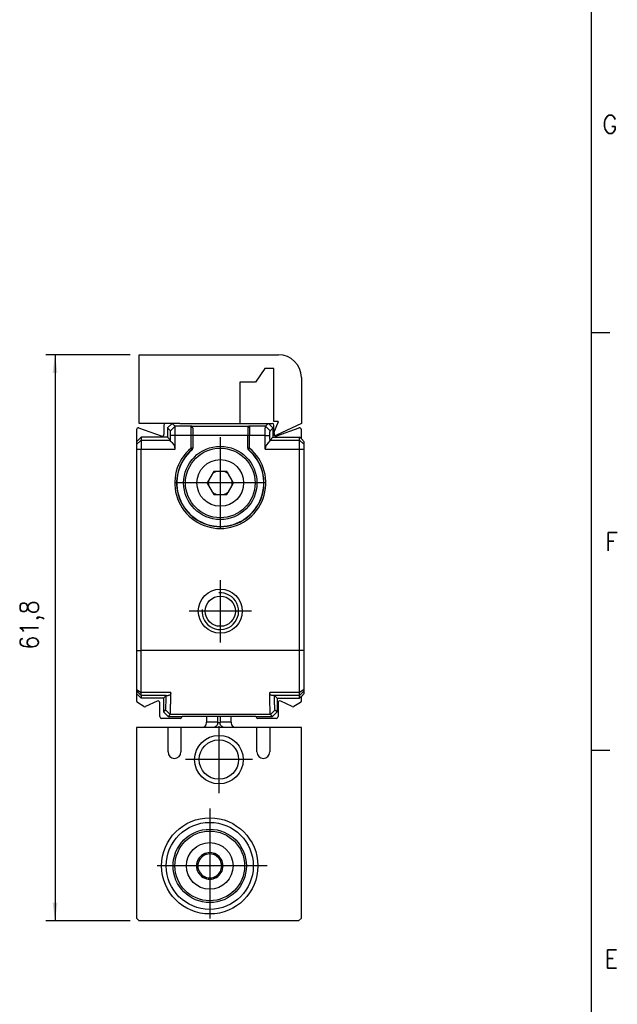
# Model space of a CAD drawing. Header units: millimetres. Extents: x -500 to 1129, y -592 to 328.
# Tile 17 of 23: x 27 to 92, y 113 to 220. Entities that reach past the tile are written whole.
import ezdxf

# ---------------------------------------------------------------- set-up
doc = ezdxf.new("R2010")
doc.units = ezdxf.units.MM
doc.linetypes.add('DOT_CENTER', pattern=[14, 12, -1, 0, -1])
doc.layers.add('1', color=7, linetype='Continuous')
doc.styles.add('CONVERTER_11', font='txt.shx', dxfattribs={"width": 0.9})
doc.dimstyles.new('ME10_DIM_10', dxfattribs={"dimtxt": 2, "dimasz": 2, "dimexe": 1, "dimexo": 1, "dimgap": 1, "dimtad": 1, "dimdsep": 46, "dimtxsty": 'CONVERTER_11', "dimsah": 1, "dimcen": 0.09, "dimclrd": 2, "dimclre": 2, "dimclrt": 2, "dimadec": 0, "dimazin": 0, "dimtfac": 1, "dimtdec": 4, "dimtix": 1, "dimtmove": 0, "dimatfit": 3, "dimfxl": 1, "dimtolj": 1, "dimtzin": 0, "dimarcsym": 0})

# ---------------------------------------------------------------- blocks, each defined once
blk = doc.blocks.new('SOPORTE_INTERMEDIO_S__17', base_point=(40.05, 174.94))
at = {"color": 7, "linetype": 'Continuous'}
for p, q in [((40.05, 176.25), (40.05, 183.75)), ((40.05, 183.75), (55.25, 183.75)), ((53.75, 182.25), (52.75, 180.75)), ((54.75, 182.25), (53.75, 182.25)), ((54.75, 176.45), (54.75, 182.25)), ((51.05, 180.75), (51.05, 176.25)), ((52.75, 180.75), (51.05, 180.75)), ((57.75, 181.25), (57.75, 176.25)), ((55.22, 176.45), (54.75, 176.45)), ((54.76, 175.21), (55.25, 176.45)), ((55.22, 176.45), (55.25, 176.45)), ((42.95, 176.25), (40.05, 176.25)), ((43.65, 176.25), (42.95, 176.25)), ((44.5, 176.25), (43.65, 176.25)), ((44.5, 176.25), (51.05, 176.25)), ((57.75, 176.25), (55.04, 174.96))]:
    blk.add_line(p, q, dxfattribs=at)
for centre, radius, start, end in [((55.25, 181.25), 2.5, 360, 90), ((54.95, 175.14), 0.2, 158.6115, 295.5073)]:
    blk.add_arc(centre, radius, start, end, dxfattribs=at)
blk = doc.blocks.new('REGLA_S-770__18', base_point=(39.75, 144.05))
at = {"color": 7, "linetype": 'Continuous'}
for p, q in [((39.75, 175.56), (39.75, 174.25)), ((42.48, 174.85), (40.02, 175.74)), ((42.75, 176.05), (42.75, 175.04)), ((43.65, 176.25), (42.95, 176.25)), ((43.15, 175.75), (43.65, 176.25)), ((43.15, 175.75), (43.15, 174.75)), ((44.5, 176.25), (43.65, 176.25)), ((44.5, 176.25), (51.05, 176.25)), ((45.9, 175.73), (45.9, 174.95)), ((51.05, 176.25), (53, 176.25)), ((51.9, 175.73), (51.9, 174.95)), ((53, 176.25), (54.15, 176.25)), ((54.15, 176.25), (54.55, 176.25)), ((54.65, 175.75), (54.15, 176.25)), ((54.65, 175.75), (54.65, 174.75)), ((54.75, 175.04), (54.75, 176.05)), ((57.48, 175.74), (55.02, 174.85)), ((57.75, 174.55), (57.75, 175.56)), ((39.75, 174.25), (40.25, 174.75)), ((39.75, 174.25), (39.75, 173.93)), ((43.15, 174.75), (40.25, 174.75)), ((40.25, 174.75), (40.25, 174.43)), ((40.25, 174.43), (40.25, 173.43)), ((43.15, 174.75), (43.47, 174.43)), ((45.9, 174.95), (45.9, 174.93)), ((45.9, 174.93), (45.9, 173.56)), ((51.9, 174.95), (51.9, 174.93)), ((51.91, 173.56), (51.9, 174.93)), ((54.65, 174.75), (54.33, 174.43)), ((54.65, 174.75), (57.55, 174.75)), ((57.75, 174.55), (57.55, 174.75)), ((57.55, 174.43), (57.55, 174.75)), ((57.55, 173.43), (57.55, 174.43)), ((58.05, 174.25), (57.75, 174.55)), ((58.05, 173.93), (58.05, 174.25)), ((39.75, 173.93), (39.75, 173.43)), ((39.75, 173.43), (39.75, 151.47)), ((40.25, 151.47), (40.25, 173.43)), ((45.9, 173.53), (45.9, 173.56)), ((51.91, 173.56), (51.9, 173.53)), ((57.55, 151.47), (57.55, 173.43)), ((58.05, 173.43), (58.05, 173.93)), ((58.05, 151.47), (58.05, 173.43)), ((48.18, 171), (48.04, 170.77)), ((48.45, 171), (48.18, 171)), ((48.5, 171), (48.45, 171)), ((49.3, 171), (48.5, 171)), ((49.35, 171), (49.3, 171)), ((49.62, 171), (49.35, 171)), ((49.76, 170.77), (49.62, 171)), ((47.59, 169.98), (47.46, 169.75)), ((47.62, 170.03), (47.59, 169.98)), ((48.02, 170.72), (47.62, 170.03)), ((48.04, 170.77), (48.02, 170.72)), ((49.78, 170.72), (49.76, 170.77)), ((50.18, 170.03), (49.78, 170.72)), ((50.21, 169.98), (50.18, 170.03)), ((50.34, 169.75), (50.21, 169.98)), ((47.46, 169.75), (47.59, 169.52)), ((47.59, 169.52), (47.62, 169.47)), ((47.62, 169.47), (48.02, 168.78)), ((48.02, 168.78), (48.04, 168.73)), ((48.04, 168.73), (48.18, 168.5)), ((49.62, 168.5), (49.76, 168.73)), ((49.76, 168.73), (49.78, 168.78)), ((49.78, 168.78), (50.18, 169.47)), ((50.18, 169.47), (50.21, 169.52)), ((50.21, 169.52), (50.34, 169.75)), ((48.18, 168.5), (48.45, 168.5)), ((48.45, 168.5), (48.5, 168.5)), ((48.5, 168.5), (49.3, 168.5)), ((49.3, 168.5), (49.35, 168.5)), ((49.35, 168.5), (49.62, 168.5)), ((39.75, 151.47), (39.75, 147.22)), ((40.25, 146.89), (40.25, 151.47)), ((57.55, 146.89), (57.55, 151.47)), ((58.05, 147.22), (58.05, 151.47)), ((39.75, 147.22), (39.75, 147.05)), ((39.75, 147.05), (39.75, 146.75)), ((39.75, 146.75), (39.75, 145.95)), ((40.25, 146.25), (39.75, 146.75)), ((40.25, 146.55), (40.25, 146.89)), ((40.25, 146.55), (40.25, 146.25)), ((42.7, 146.25), (40.25, 146.25)), ((42.7, 146.25), (42.99, 146.54)), ((42.7, 146.25), (42.7, 144.75)), ((55.1, 146.25), (54.81, 146.54)), ((55.1, 146.25), (55.1, 144.75)), ((55.1, 146.25), (57.55, 146.25)), ((57.55, 146.55), (57.55, 146.89)), ((57.55, 146.25), (57.55, 146.55)), ((57.75, 146.45), (57.55, 146.25)), ((58.05, 146.75), (57.75, 146.45)), ((57.75, 145.95), (57.75, 146.45)), ((58.05, 147.05), (58.05, 147.22)), ((58.05, 146.75), (58.05, 147.05)), ((40.57, 145.36), (39.85, 145.78)), ((42.01, 145.94), (40.75, 145.35)), ((42.29, 144.25), (42.29, 145.75)), ((55.21, 145.75), (55.21, 144.25)), ((56.75, 145.35), (55.49, 145.94)), ((57.65, 145.78), (56.93, 145.36)), ((44.52, 144.05), (42.49, 144.05)), ((43.2, 144.25), (42.7, 144.75)), ((43.2, 144.25), (44.72, 144.25)), ((52.78, 144.25), (44.72, 144.25)), ((52.78, 144.25), (54.6, 144.25)), ((55.01, 144.05), (52.98, 144.05)), ((54.6, 144.25), (55.1, 144.75))]:
    blk.add_line(p, q, dxfattribs=at)
at = {"color": 3, "linetype": 'Continuous'}
for p, q in [((43.97, 175.93), (43.47, 175.43)), ((45.7, 175.93), (43.97, 175.93)), ((45.7, 175.95), (52.1, 175.95)), ((45.7, 175.93), (45.7, 175.95)), ((45.7, 175.93), (45.7, 174.93)), ((52.1, 175.95), (52.1, 175.93)), ((53.83, 175.93), (52.1, 175.93)), ((52.1, 175.93), (52.1, 174.93)), ((53.83, 175.93), (54.33, 175.43)), ((39.75, 173.93), (40.25, 174.43)), ((40.25, 174.43), (43.47, 174.43)), ((43.99, 174.93), (43.48, 174.93)), ((45.7, 174.93), (43.99, 174.93)), ((45.7, 174.93), (45.7, 173.56)), ((45.9, 174.95), (51.9, 174.95)), ((53.81, 174.93), (52.1, 174.93)), ((52.1, 173.56), (52.1, 174.93)), ((53.81, 174.93), (54.32, 174.93)), ((54.33, 174.43), (57.55, 174.43)), ((57.55, 174.43), (58.05, 173.93)), ((39.75, 173.43), (40.25, 173.43)), ((40.25, 173.43), (43.99, 173.43)), ((45.85, 173.49), (45.79, 173.45)), ((45.83, 173.41), (45.88, 173.47)), ((45.85, 173.49), (45.84, 173.56)), ((45.85, 173.49), (45.88, 173.47)), ((45.88, 173.47), (45.9, 173.53)), ((51.9, 173.53), (51.92, 173.47)), ((51.95, 173.49), (51.92, 173.47)), ((51.92, 173.47), (51.97, 173.41)), ((51.95, 173.49), (51.96, 173.56)), ((51.95, 173.49), (52.01, 173.45)), ((53.81, 173.43), (57.55, 173.43)), ((57.55, 173.43), (58.05, 173.43)), ((39.75, 151.47), (40.25, 151.47)), ((57.55, 151.47), (40.25, 151.47)), ((58.05, 151.47), (57.55, 151.47)), ((39.75, 147.22), (40.25, 146.89)), ((39.75, 147.05), (40.25, 146.55)), ((43.51, 146.89), (40.25, 146.89)), ((42.99, 146.54), (40.25, 146.55)), ((42.99, 146.54), (43.21, 146.55)), ((57.55, 146.89), (54.29, 146.89)), ((54.81, 146.54), (54.59, 146.55)), ((57.55, 146.55), (54.81, 146.54)), ((58.05, 147.22), (57.55, 146.89)), ((58.05, 147.05), (57.55, 146.55)), ((43.42, 144.47), (42.92, 144.97)), ((54.38, 144.47), (43.42, 144.47)), ((54.38, 144.47), (54.88, 144.97))]:
    blk.add_line(p, q, dxfattribs=at)
at = {"color": 7, "linetype": 'Continuous'}
for centre, radius in [((48.9, 169.75), 4), ((48.9, 169.75), 3.8), ((48.9, 169.75), 2.55), ((48.9, 155.75), 2.4), ((48.9, 155.75), 1.65)]:
    blk.add_circle(centre, radius, dxfattribs=at)
for centre, radius, start, end in [((39.95, 175.56), 0.2, 70, 180), ((42.95, 176.05), 0.2, 90, 180), ((45.69, 175.75), 0.209, 359.6583, 87.4273), ((45.7, 175.74), 0.2, 357.5035, 2.4965), ((52.11, 175.75), 0.209, 92.5727, 180.3417), ((52.1, 175.74), 0.2, 177.5035, 182.4965), ((54.55, 176.05), 0.2, 0, 90), ((57.55, 175.56), 0.2, 0, 110), ((42.55, 175.04), 0.2, 250, 0), ((42.99, 173.42), 0.998, 0.2188, 60.6459), ((54.81, 173.42), 0.998, 119.3541, 179.7812), ((54.95, 175.04), 0.2, 180, 290), ((48.9, 169.75), 4.77, 130.0372, 49.9628), ((48.9, 169.75), 4.75, 130.2759, 49.7241), ((45.7, 173.53), 0.2, 310.2157, 0.0643), ((52.1, 173.53), 0.2, 179.9357, 229.7843), ((48.9, 169.75), 1.31, 107.8639, 132.1359), ((48.9, 169.75), 1.33, 109.9619, 130.038), ((48.9, 169.75), 1.31, 47.8638, 72.1361), ((48.9, 169.75), 1.33, 49.9617, 70.0381), ((48.9, 169.75), 1.33, 169.962, 190.0379), ((48.9, 169.75), 1.31, 167.8641, 192.1358), ((48.9, 169.75), 1.31, 347.8638, 12.1362), ((48.9, 169.75), 1.33, 349.9618, 10.0383), ((48.9, 169.75), 1.31, 227.8642, 252.136), ((48.9, 169.75), 1.33, 229.9621, 250.038), ((48.9, 169.75), 1.31, 287.864, 312.1362), ((48.9, 169.75), 1.33, 289.962, 310.0382), ((39.95, 145.95), 0.2, 180, 240), ((40.67, 145.53), 0.2, 240, 295), ((42.09, 145.75), 0.2, 0, 115), ((55.41, 145.75), 0.2, 65, 180), ((56.83, 145.53), 0.2, 245, 300), ((57.55, 145.95), 0.2, 300, 0), ((42.49, 144.25), 0.2, 180, 270), ((44.52, 144.25), 0.2, 270, 360), ((52.98, 144.25), 0.2, 180, 270), ((55.01, 144.25), 0.2, 270, 0)]:
    blk.add_arc(centre, radius, start, end, dxfattribs=at)
at = {"color": 3, "linetype": 'Continuous'}
for centre, radius, start, end in [((45.7, 175.73), 0.2, 5.1068, 90.1187), ((52.1, 175.73), 0.2, 89.8813, 174.8932), ((48.9, 169.75), 4.97, 130.0372, 49.9628)]:
    blk.add_arc(centre, radius, start, end, dxfattribs=at)
at = {"color": 7, "linetype": 'Continuous'}
for points, knots in [([(43.15, 175.75), (43.18, 175.72), (43.23, 175.67), (43.31, 175.59), (43.39, 175.51), (43.45, 175.45), (43.47, 175.43)], [0, 0, 0, 0, 0.114169, 0.2283381, 0.3427111, 0.4570159, 0.4570159, 0.4570159, 0.4570159]), ([(43.48, 174.93), (43.48, 174.99), (43.48, 175.11), (43.48, 175.24), (43.48, 175.34), (43.47, 175.39), (43.47, 175.43)], [0, 0, 0, 0, 0.1875059, 0.3486005, 0.3990349, 0.4999574, 0.4999574, 0.4999574, 0.4999574]), ([(43.65, 176.25), (43.68, 176.22), (43.73, 176.17), (43.81, 176.09), (43.89, 176.01), (43.95, 175.95), (43.97, 175.93)], [0, 0, 0, 0, 0.114169, 0.2283381, 0.3427212, 0.4570969, 0.4570969, 0.4570969, 0.4570969]), ([(43.99, 174.93), (43.99, 174.97), (43.99, 175.07), (43.99, 175.24), (43.99, 175.42), (43.99, 175.62), (43.98, 175.77), (43.98, 175.86), (43.98, 175.91), (43.97, 175.92), (43.97, 175.93)], [0, 0, 0, 0, 0.140114, 0.277951, 0.507517, 0.705284, 0.858762, 0.958853, 0.989249, 1.000271, 1.000271, 1.000271, 1.000271]), ([(53.81, 174.93), (53.81, 174.97), (53.81, 175.07), (53.81, 175.24), (53.81, 175.42), (53.81, 175.62), (53.82, 175.77), (53.82, 175.86), (53.82, 175.91), (53.83, 175.92), (53.83, 175.93)], [0, 0, 0, 0, 0.140114, 0.277951, 0.507517, 0.705284, 0.858762, 0.958853, 0.989249, 1.000271, 1.000271, 1.000271, 1.000271]), ([(54.15, 176.25), (54.12, 176.22), (54.07, 176.17), (53.99, 176.09), (53.91, 176.01), (53.85, 175.95), (53.83, 175.93)], [0, 0, 0, 0, 0.114169, 0.2283381, 0.3427212, 0.4570969, 0.4570969, 0.4570969, 0.4570969]), ([(54.32, 174.93), (54.32, 174.99), (54.32, 175.11), (54.32, 175.24), (54.32, 175.34), (54.33, 175.39), (54.33, 175.43)], [0, 0, 0, 0, 0.1875059, 0.3486005, 0.3990349, 0.4999574, 0.4999574, 0.4999574, 0.4999574]), ([(54.65, 175.75), (54.62, 175.72), (54.57, 175.67), (54.49, 175.59), (54.41, 175.51), (54.35, 175.45), (54.33, 175.43)], [0, 0, 0, 0, 0.114169, 0.2283381, 0.3427111, 0.4570159, 0.4570159, 0.4570159, 0.4570159]), ([(43.47, 174.43), (43.48, 174.51), (43.48, 174.68), (43.48, 174.84), (43.48, 174.93)], [0, 0, 0, 0, 0.2501851, 0.5002643, 0.5002643, 0.5002643, 0.5002643]), ([(43.48, 174.29), (43.48, 174.31), (43.48, 174.34), (43.48, 174.39), (43.48, 174.41), (43.47, 174.42), (43.47, 174.43)], [0, 0, 0, 0, 0.0562239, 0.0977245, 0.1225993, 0.134224, 0.134224, 0.134224, 0.134224]), ([(54.33, 174.43), (54.32, 174.51), (54.32, 174.68), (54.32, 174.84), (54.32, 174.93)], [0, 0, 0, 0, 0.2501851, 0.5002643, 0.5002643, 0.5002643, 0.5002643]), ([(54.32, 174.29), (54.32, 174.32), (54.32, 174.36), (54.32, 174.4), (54.33, 174.43)], [0, 0, 0, 0, 0.0669414, 0.1342792, 0.1342792, 0.1342792, 0.1342792]), ([(42.92, 144.97), (42.92, 144.99), (42.94, 145.04), (42.94, 145.16), (42.96, 145.35), (42.97, 145.59), (42.98, 145.87), (42.98, 146.19), (42.99, 146.42), (42.99, 146.54)], [0, 0, 0, 0, 0.04976, 0.169215, 0.357923, 0.614931, 0.890363, 1.211074, 1.574754, 1.574754, 1.574754, 1.574754]), ([(43.51, 146.84), (43.5, 146.8), (43.49, 146.72), (43.42, 146.63), (43.33, 146.56), (43.25, 146.55), (43.21, 146.55)], [0, 0, 0, 0, 0.1426578, 0.2310278, 0.3263778, 0.4669927, 0.4669927, 0.4669927, 0.4669927]), ([(43.42, 144.47), (43.42, 144.49), (43.44, 144.55), (43.45, 144.67), (43.46, 144.88), (43.47, 145.15), (43.48, 145.49), (43.49, 145.89), (43.5, 146.35), (43.51, 146.67), (43.51, 146.84)], [0, 0, 0, 0, 0.052655, 0.180467, 0.382921, 0.65901, 0.998254, 1.39985, 1.860174, 2.375598, 2.375598, 2.375598, 2.375598]), ([(43.51, 146.84), (43.51, 146.85), (43.51, 146.87), (43.51, 146.89), (43.51, 146.89)], [0, 0, 0, 0, 0.0256188, 0.0513518, 0.0513518, 0.0513518, 0.0513518]), ([(54.29, 146.84), (54.29, 146.85), (54.29, 146.87), (54.29, 146.89), (54.29, 146.89)], [0, 0, 0, 0, 0.0256188, 0.0513518, 0.0513518, 0.0513518, 0.0513518]), ([(54.38, 144.47), (54.38, 144.49), (54.36, 144.55), (54.35, 144.67), (54.34, 144.88), (54.33, 145.15), (54.32, 145.49), (54.31, 145.89), (54.3, 146.35), (54.29, 146.67), (54.29, 146.84)], [0, 0, 0, 0, 0.052655, 0.180467, 0.382921, 0.65901, 0.998254, 1.39985, 1.860174, 2.375598, 2.375598, 2.375598, 2.375598]), ([(54.59, 146.55), (54.55, 146.55), (54.47, 146.56), (54.38, 146.63), (54.31, 146.72), (54.3, 146.8), (54.29, 146.84)], [0, 0, 0, 0, 0.1406149, 0.2359649, 0.3243349, 0.4669927, 0.4669927, 0.4669927, 0.4669927]), ([(54.88, 144.97), (54.88, 144.99), (54.86, 145.04), (54.86, 145.16), (54.84, 145.35), (54.83, 145.59), (54.82, 145.87), (54.82, 146.19), (54.81, 146.42), (54.81, 146.54)], [0, 0, 0, 0, 0.04976, 0.169215, 0.357923, 0.614931, 0.890363, 1.211074, 1.574754, 1.574754, 1.574754, 1.574754]), ([(42.7, 144.75), (42.72, 144.77), (42.75, 144.81), (42.81, 144.86), (42.87, 144.92), (42.9, 144.95), (42.92, 144.97)], [0, 0, 0, 0, 0.0778521, 0.1555749, 0.2335752, 0.3115599, 0.3115599, 0.3115599, 0.3115599]), ([(43.2, 144.25), (43.22, 144.27), (43.25, 144.31), (43.31, 144.36), (43.37, 144.42), (43.4, 144.45), (43.42, 144.47)], [0, 0, 0, 0, 0.0777875, 0.1555749, 0.2335499, 0.3113578, 0.3113578, 0.3113578, 0.3113578]), ([(54.6, 144.25), (54.58, 144.27), (54.55, 144.31), (54.49, 144.36), (54.43, 144.42), (54.4, 144.45), (54.38, 144.47)], [0, 0, 0, 0, 0.0777875, 0.1555749, 0.2335499, 0.3113578, 0.3113578, 0.3113578, 0.3113578]), ([(55.1, 144.75), (55.08, 144.77), (55.05, 144.81), (54.99, 144.86), (54.93, 144.92), (54.9, 144.95), (54.88, 144.97)], [0, 0, 0, 0, 0.0777767, 0.1554888, 0.233489, 0.3114737, 0.3114737, 0.3114737, 0.3114737])]:
    blk.add_open_spline(points, degree=3, knots=knots, dxfattribs=at)
for points in [[(43.99, 173.43), (43.99, 173.55), (43.99, 173.8), (43.99, 174.18), (43.99, 174.55), (43.99, 174.8), (43.99, 174.93)], [(53.81, 173.43), (53.81, 173.55), (53.81, 173.8), (53.81, 174.18), (53.81, 174.55), (53.81, 174.8), (53.81, 174.93)]]:
    blk.add_open_spline(points, degree=3, dxfattribs=at)
at = {"color": 3, "linetype": 'Continuous'}
for points, knots in [([(45.9, 174.93), (45.89, 174.93), (45.87, 174.93), (45.83, 174.93), (45.77, 174.93), (45.73, 174.93), (45.7, 174.93)], [0, 0, 0, 0, 0.0292893, 0.0585786, 0.1198927, 0.2, 0.2, 0.2, 0.2]), ([(52.1, 174.93), (52.07, 174.93), (52.03, 174.93), (51.97, 174.93), (51.93, 174.93), (51.91, 174.93), (51.9, 174.93)], [0, 0, 0, 0, 0.0801178, 0.1414214, 0.1707107, 0.2, 0.2, 0.2, 0.2]), ([(45.7, 173.56), (45.71, 173.55), (45.72, 173.53), (45.75, 173.5), (45.77, 173.48), (45.78, 173.46), (45.79, 173.45)], [0, 0, 0, 0, 0.0386081, 0.0757296, 0.109934, 0.1401818, 0.1401818, 0.1401818, 0.1401818]), ([(45.84, 173.56), (45.83, 173.56), (45.81, 173.56), (45.78, 173.56), (45.74, 173.56), (45.71, 173.56), (45.7, 173.56)], [0, 0, 0, 0, 0.0304793, 0.0648848, 0.1024611, 0.1414214, 0.1414214, 0.1414214, 0.1414214]), ([(45.79, 173.45), (45.8, 173.45), (45.8, 173.44), (45.81, 173.42), (45.82, 173.41), (45.83, 173.41), (45.83, 173.41)], [0, 0, 0, 0, 0.02351597, 0.03325422, 0.05649766, 0.05981815, 0.05981815, 0.05981815, 0.05981815]), ([(45.83, 173.41), (45.83, 173.41), (45.83, 173.4), (45.83, 173.39), (45.83, 173.38), (45.83, 173.38), (45.83, 173.37)], [0, 0, 0, 0, 0.00104495, 0.00835958, 0.02410152, 0.03149893, 0.03149893, 0.03149893, 0.03149893]), ([(45.9, 173.56), (45.9, 173.56), (45.89, 173.56), (45.88, 173.56), (45.87, 173.56), (45.85, 173.56), (45.84, 173.56)], [0, 0, 0, 0, 0.00507466, 0.01014933, 0.03322462, 0.05857865, 0.05857865, 0.05857865, 0.05857865]), ([(51.96, 173.56), (51.95, 173.56), (51.94, 173.56), (51.92, 173.56), (51.91, 173.56), (51.91, 173.56), (51.91, 173.56)], [0, 0, 0, 0, 0.02472124, 0.04335465, 0.04842932, 0.05350398, 0.05350398, 0.05350398, 0.05350398]), ([(52.1, 173.56), (52.09, 173.56), (52.06, 173.56), (52.02, 173.56), (51.99, 173.56), (51.97, 173.56), (51.96, 173.56)], [0, 0, 0, 0, 0.0389588, 0.0765366, 0.1109401, 0.1414214, 0.1414214, 0.1414214, 0.1414214]), ([(51.97, 173.41), (51.97, 173.41), (51.98, 173.41), (51.98, 173.42), (51.99, 173.43), (52, 173.44), (52.01, 173.45)], [0, 0, 0, 0, 0.00203021, 0.01624166, 0.03114719, 0.05981815, 0.05981815, 0.05981815, 0.05981815]), ([(51.97, 173.37), (51.97, 173.38), (51.97, 173.38), (51.97, 173.39), (51.97, 173.4), (51.97, 173.41), (51.97, 173.41)], [0, 0, 0, 0, 0.0073974, 0.02313934, 0.03045398, 0.03149893, 0.03149893, 0.03149893, 0.03149893]), ([(52.01, 173.45), (52.02, 173.46), (52.03, 173.48), (52.05, 173.5), (52.08, 173.53), (52.09, 173.55), (52.1, 173.56)], [0, 0, 0, 0, 0.0302482, 0.0644522, 0.1015654, 0.1401818, 0.1401818, 0.1401818, 0.1401818])]:
    blk.add_open_spline(points, degree=3, knots=knots, dxfattribs=at)
at = {"layer": '1', "color": 2, "linetype": 'DOT_CENTER'}
for p, q in [((48.9, 174.75), (48.9, 164.75)), ((53.9, 169.75), (43.9, 169.75)), ((48.9, 159.15), (48.9, 152.35)), ((52.3, 155.75), (45.5, 155.75))]:
    blk.add_line(p, q, dxfattribs=at)
at = {"layer": '1', "color": 30, "linetype": 'Continuous'}
blk.add_arc((48.9, 155.75), 2, 175, 95, dxfattribs=at)
blk = doc.blocks.new('CABEZA_RANURADA_REGLA_S__19', base_point=(39.75, 121.95))
at = {"color": 7, "linetype": 'Continuous'}
for p, q in [((47.4, 144.25), (47.4, 143.64)), ((50.1, 143.64), (50.1, 144.25)), ((39.75, 143.05), (39.75, 122.25)), ((43.2, 143.05), (39.75, 143.05)), ((43.2, 140.39), (43.2, 143.05)), ((44.6, 143.05), (43.2, 143.05)), ((44.6, 143.05), (44.6, 140.39)), ((46.9, 143.05), (44.6, 143.05)), ((48.11, 143.05), (46.9, 143.05)), ((47.4, 143.55), (47.4, 143.64)), ((49.37, 143.05), (48.11, 143.05)), ((50.6, 143.05), (49.37, 143.05)), ((50.1, 143.64), (50.1, 143.55)), ((52.9, 143.05), (50.6, 143.05)), ((54.3, 143.05), (52.9, 143.05)), ((52.9, 140.39), (52.9, 143.05)), ((54.3, 143.05), (54.3, 140.39)), ((57.75, 143.05), (54.3, 143.05)), ((57.75, 122.25), (57.75, 143.05)), ((47.03, 129.21), (46.85, 128.88)), ((47.39, 129.2), (47.03, 129.21)), ((48.48, 129.21), (48.11, 129.2)), ((48.65, 128.88), (48.48, 129.21)), ((46.49, 128.27), (46.3, 127.95)), ((46.3, 127.95), (46.49, 127.63)), ((49.2, 127.95), (49.01, 128.27)), ((49.01, 127.63), (49.2, 127.95)), ((46.85, 127.02), (47.03, 126.69)), ((48.48, 126.69), (48.65, 127.02)), ((47.03, 126.69), (47.39, 126.7)), ((48.11, 126.7), (48.48, 126.69)), ((40.05, 121.95), (39.75, 122.25)), ((57.45, 121.95), (40.05, 121.95)), ((57.75, 122.25), (57.45, 121.95))]:
    blk.add_line(p, q, dxfattribs=at)
at = {"color": 3, "linetype": 'Continuous'}
for p, q in [((48.6, 144.25), (48.6, 143.64)), ((48.89, 144.25), (48.89, 143.64)), ((48.6, 143.64), (47.4, 143.64)), ((50.1, 143.64), (48.89, 143.64))]:
    blk.add_line(p, q, dxfattribs=at)
at = {"color": 7, "linetype": 'Continuous'}
for centre, radius in [((48.75, 139.55), 2.65), ((48.75, 139.55), 2.15), ((47.75, 127.95), 5.25), ((47.75, 127.95), 4.75), ((47.75, 127.95), 4), ((47.75, 127.95), 3.8), ((47.75, 127.95), 2.55), ((47.75, 127.95), 0.05)]:
    blk.add_circle(centre, radius, dxfattribs=at)
for centre, radius, start, end in [((46.9, 143.55), 0.5, 270, 0), ((50.6, 143.55), 0.5, 180, 270), ((43.9, 140.39), 0.7, 180, 0), ((53.6, 140.39), 0.7, 180, 0), ((47.75, 127.95), 1.45, 120, 180), ((47.75, 127.95), 1.3, 105.9424, 134.0576), ((47.75, 127.95), 1.45, 60, 120), ((47.75, 127.95), 1.3, 74.0576, 105.9424), ((47.75, 127.95), 1.3, 45.9424, 74.0576), ((47.75, 127.95), 1.45, 360, 60), ((47.75, 127.95), 1.45, 180, 240), ((47.75, 127.95), 1.3, 165.9424, 194.0576), ((47.75, 127.95), 1.3, 134.0576, 165.9424), ((47.75, 127.95), 1.45, 300, 360), ((47.75, 127.95), 1.3, 14.0576, 45.9424), ((47.75, 127.95), 1.3, 345.9424, 14.0576), ((47.75, 127.95), 1.3, 194.0576, 225.9424), ((47.75, 127.95), 1.3, 225.9424, 254.0576), ((47.75, 127.95), 1.3, 285.9424, 314.0576), ((47.75, 127.95), 1.3, 314.0576, 345.9424), ((47.75, 127.95), 1.45, 240, 300), ((47.75, 127.95), 1.3, 254.0576, 285.9424)]:
    blk.add_arc(centre, radius, start, end, dxfattribs=at)
at = {"color": 3, "linetype": 'Continuous'}
for points, knots in [([(48.6, 143.64), (48.6, 143.57), (48.61, 143.42), (48.5, 143.22), (48.33, 143.08), (48.18, 143.06), (48.11, 143.05)], [0, 0, 0, 0, 0.2169612, 0.4331785, 0.6479076, 0.861469, 0.861469, 0.861469, 0.861469]), ([(48.89, 143.64), (48.87, 143.62), (48.83, 143.57), (48.74, 143.55), (48.65, 143.57), (48.61, 143.62), (48.6, 143.64)], [0, 0, 0, 0, 0.0785875, 0.1728894, 0.2669907, 0.345065, 0.345065, 0.345065, 0.345065]), ([(49.37, 143.05), (49.3, 143.06), (49.15, 143.08), (48.98, 143.22), (48.87, 143.42), (48.88, 143.57), (48.89, 143.64)], [0, 0, 0, 0, 0.2137172, 0.4286319, 0.6450706, 0.8622674, 0.8622674, 0.8622674, 0.8622674])]:
    blk.add_open_spline(points, degree=3, knots=knots, dxfattribs=at)
at = {"layer": '1', "color": 2, "linetype": 'DOT_CENTER'}
for p, q in [((48.75, 143.2), (48.75, 135.9)), ((52.4, 139.55), (45.1, 139.55)), ((47.75, 134.2), (47.75, 121.7)), ((54, 127.95), (41.5, 127.95))]:
    blk.add_line(p, q, dxfattribs=at)
blk = doc.blocks.new('REGLA_S2-770__20', base_point=(39.75, 121.95))
for name, p in [('SOPORTE_INTERMEDIO_S__17', (40.05, 174.94)), ('REGLA_S-770__18', (39.75, 144.05)), ('CABEZA_RANURADA_REGLA_S__19', (39.75, 121.95))]:
    blk.add_blockref(name, p)
blk = doc.blocks.new('*D62')
at = {"layer": '1', "color": 2, "linetype": 'Continuous'}
for p, q in [((39.05, 183.75), (29.86, 183.75)), ((30.86, 183.75), (30.86, 121.95)), ((39.05, 121.95), (29.86, 121.95))]:
    blk.add_line(p, q, dxfattribs=at)
at = {"layer": '1', "color": 2}
for points in [[(31.13, 181.75), (30.6, 181.75), (30.86, 183.75)], [(30.6, 123.95), (31.13, 123.95), (30.86, 121.95)]]:
    blk.add_solid(points, dxfattribs=at)
at = {"layer": '1', "color": 2, "insert": (29.66, 151.54), "char_height": 2, "attachment_point": 7, "rotation": 90, "line_spacing_factor": 0.60024, "style": 'CONVERTER_11'}
blk.add_mtext('61,8', dxfattribs=at)
blk = doc.blocks.new('_A2', base_point=(89.41, -87.22))
at = {"layer": '1', "color": 7, "linetype": 'Continuous'}
blk.add_line((89.41, -87.22), (89.41, 322.78), dxfattribs=at)
at = {"layer": '1', "color": 2, "linetype": 'Continuous'}
for p, q in [((91.41, 186.12), (89.41, 186.12)), ((91.41, 140.56), (89.41, 140.56))]:
    blk.add_line(p, q, dxfattribs=at)
at = {"layer": '1', "color": 2, "char_height": 2, "attachment_point": 6, "line_spacing_factor": 1.20048, "style": 'CONVERTER_11'}
for s, insert in [('G', (92.24, 208.89)), ('F', (92.31, 163.34)), ('E', (92.31, 117.78))]:
    blk.add_mtext(s, dxfattribs=dict(at, insert=insert))
blk = doc.blocks.new('Left2', base_point=(48.9, 149.1))
blk.add_blockref('REGLA_S2-770__20', (39.75, 121.95))
at = {"layer": '1'}
dim = blk.add_linear_dim(base=(30.864, 183.75), p1=(40.05, 121.95), p2=(40.05, 183.75), angle=90, dimstyle='ME10_DIM_10', dxfattribs=at)
dim.commit()
dim.dimension.update_dxf_attribs({"geometry": '*D62', "text_midpoint": (28.764, 153.988), "text_rotation": 90})

msp = doc.modelspace()

# ---------------------------------------------------------------- block references
for name, p in [('_A2', (89.41, -87.22)), ('Left2', (48.9, 149.1))]:
    msp.add_blockref(name, p)

doc.saveas('drawing.dxf')
